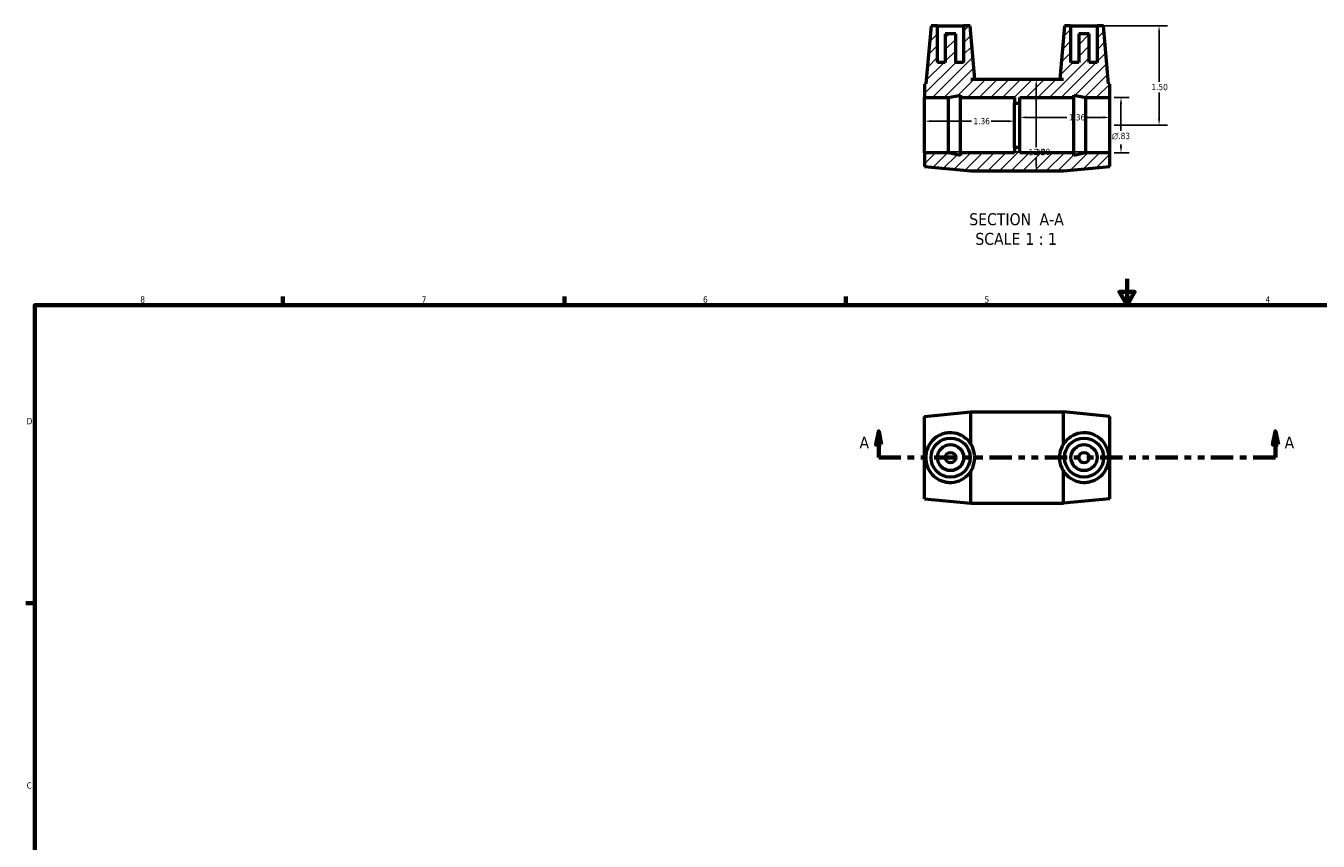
# Model space of a CAD drawing. Header units: inches. Extents: x 0.1 to 36.1, y 0.6 to 25.2.
# Tile 2 of 3: x 0.4 to 19.9, y 12.9 to 25.2. Entities that reach past the tile are written whole.
import ezdxf

# ---------------------------------------------------------------- set-up
doc = ezdxf.new("R2010")
doc.units = ezdxf.units.IN
doc.header["$MEASUREMENT"] = 0
doc.linetypes.add('DOUBLE_DASH_CHAIN', pattern=[1.2403, 0.6614, -0.0827, 0.1654, -0.0827, 0.1654, -0.0827])
for name, color, linetype, lineweight in [('Border (ANSI)', 7, 'Continuous', 70), ('Dimension (ANSI)', 7, 'Continuous', 25), ('Hatch (ANSI)', 7, 'Continuous', 18), ('Section Line (ANSI)', 7, 'DOUBLE_DASH_CHAIN', 70), ('Symbol (ANSI)', 7, 'Continuous', 25), ('Visible (ANSI)', 7, 'Continuous', 50)]:
    doc.layers.add(name, color=color, linetype=linetype, lineweight=lineweight)
doc.styles.add('Label Text (ANSI)', font='tahoma.ttf')
doc.styles.add('Note Text (ANSI)', font='tahoma.ttf')
doc.dimstyles.new('Default (ANSI)', dxfattribs={"dimtxt": 0.094488, "dimasz": 0.098425, "dimexe": 0.125, "dimexo": 0.0625, "dimgap": 0.031496, "dimtad": 0, "dimtih": 1, "dimtoh": 1, "dimrnd": 1e-08, "dimzin": 4, "dimdsep": 46, "dimtxsty": 'Note Text (ANSI)', "dimcen": 0.09, "dimdle": 0.393701, "dimclrd": 256, "dimclre": 256, "dimclrt": 5, "dimadec": 0, "dimazin": 1, "dimtfac": 1, "dimtofl": 0, "dimtmove": 0, "dimatfit": 3, "dimfxl": 1, "dimtolj": 1, "dimtzin": 4, "dimlwd": -1, "dimlwe": -1, "dimarcsym": 0})

# ---------------------------------------------------------------- blocks, each defined once
blk = doc.blocks.new('Borders Default Border')
at = {"layer": 'Border (ANSI)'}
for p, q in [((4.25, 21), (4.25, 21.134)), ((8.5, 21), (8.5, 21.134)), ((12.75, 21), (12.75, 21.134)), ((0.5, 16.5), (0.366, 16.5))]:
    blk.add_line(p, q, dxfattribs=at)
at = {"layer": 'Border (ANSI)', "flags": 128}
for points in [[(17, 21.4), (17, 21), (16.885, 21.2), (17.115, 21.2), (17, 21)], [(0.5, 1), (0.5, 21), (33.5, 21), (33.5, 1), (0.5, 1)]]:
    blk.add_lwpolyline(points, dxfattribs=at)
at = {"layer": 'Border (ANSI)', "color": 5, "true_color": 0x0000ff, "char_height": 0.0945, "attachment_point": 7, "style": 'Note Text (ANSI)'}
for s, insert in [('8', (2.094, 21.038)), ('7', (6.346, 21.04)), ('6', (10.595, 21.038)), ('5', (14.847, 21.038)), ('4', (19.092, 21.04)), ('D', (0.378, 19.203)), ('C', (0.378, 13.701))]:
    blk.add_mtext(s, dxfattribs=dict(at, insert=insert))
blk = doc.blocks.new('2dTransSection0')
at = {"layer": 'Section Line (ANSI)', "linetype": 'Continuous'}
for p, q in [((13.248, 19.094), (13.208, 18.897)), ((13.248, 18.897), (13.248, 19.094)), ((13.287, 18.897), (13.248, 19.094)), ((19.242, 19.094), (19.203, 18.897)), ((19.242, 18.897), (19.242, 19.094)), ((19.282, 18.897), (19.242, 19.094)), ((13.208, 18.897), (13.287, 18.897)), ((13.248, 18.7), (13.248, 18.897)), ((19.203, 18.897), (19.282, 18.897)), ((19.242, 18.7), (19.242, 18.897)), ((13.248, 18.7), (13.56, 18.7)), ((18.93, 18.7), (19.242, 18.7))]:
    blk.add_line(p, q, dxfattribs=at)
at = {"layer": 'Section Line (ANSI)', "linetype": 'DOUBLE_DASH_CHAIN', "ltscale": 0.509025}
blk.add_line((13.248, 18.7), (19.242, 18.7), dxfattribs=at)
at = {"layer": 'Section Line (ANSI)', "linetype": 'Continuous', "flags": 128}
for points in [[(13.287, 18.897), (13.248, 19.094), (13.208, 18.897), (13.287, 18.897)], [(19.282, 18.897), (19.242, 19.094), (19.203, 18.897), (19.282, 18.897)]]:
    blk.add_lwpolyline(points, dxfattribs=at)
at = {"layer": 'Section Line (ANSI)'}
for points in [[(13.287, 18.897), (13.248, 19.094), (13.208, 18.897), (13.287, 18.897)], [(19.282, 18.897), (19.242, 19.094), (19.203, 18.897), (19.282, 18.897)]]:
    blk.add_solid(points, dxfattribs=at)
at = {"layer": 'Section Line (ANSI)', "char_height": 0.18, "attachment_point": 7, "style": 'Label Text (ANSI)'}
for insert in [(12.958, 18.838), (19.379, 18.838)]:
    blk.add_mtext('A', dxfattribs=dict(at, insert=insert))
blk = doc.blocks.new('*D7')
at = {"layer": 'Defpoints', "color": 0, "transparency": 16777216}
for p in [(13.942, 23.718), (15.302, 23.779), (15.302, 23.718)]:
    blk.add_point(p, dxfattribs=at)
at = {"layer": 'Dimension (ANSI)', "transparency": 16777216}
for p, q in [((14.04, 23.779), (14.649, 23.779)), ((15.203, 23.779), (14.945, 23.779))]:
    blk.add_line(p, q, dxfattribs=at)
for points in [[(14.04, 23.795), (14.04, 23.763), (13.942, 23.779)], [(15.203, 23.795), (15.203, 23.763), (15.302, 23.779)]]:
    blk.add_solid(points, dxfattribs=at)
at = {"layer": 'Dimension (ANSI)', "color": 5, "transparency": 16777216, "insert": (14.68, 23.828), "char_height": 0.0945, "attachment_point": 1, "style": 'Note Text (ANSI)'}
blk.add_mtext('\\A1;1.36', dxfattribs=at)
blk = doc.blocks.new('*D8')
at = {"layer": 'Defpoints', "color": 0, "transparency": 16777216}
for p in [(16.742, 23.836), (15.382, 23.718), (16.742, 23.718)]:
    blk.add_point(p, dxfattribs=at)
at = {"layer": 'Dimension (ANSI)', "transparency": 16777216}
for p, q in [((15.48, 23.836), (16.089, 23.836)), ((16.643, 23.836), (16.385, 23.836))]:
    blk.add_line(p, q, dxfattribs=at)
for points in [[(15.48, 23.852), (15.48, 23.82), (15.382, 23.836)], [(16.643, 23.852), (16.643, 23.82), (16.742, 23.836)]]:
    blk.add_solid(points, dxfattribs=at)
at = {"layer": 'Dimension (ANSI)', "color": 5, "transparency": 16777216, "insert": (16.12, 23.885), "char_height": 0.0945, "attachment_point": 1, "style": 'Note Text (ANSI)'}
blk.add_mtext('\\A1;1.36', dxfattribs=at)
blk = doc.blocks.new('*D9')
at = {"layer": 'Defpoints', "color": 0, "transparency": 16777216}
for p in [(13.942, 23.718), (16.742, 23.718), (16.742, 23.314)]:
    blk.add_point(p, dxfattribs=at)
at = {"layer": 'Dimension (ANSI)', "transparency": 16777216}
for p, q in [((14.04, 23.314), (15.56, 23.314)), ((16.643, 23.314), (15.863, 23.314))]:
    blk.add_line(p, q, dxfattribs=at)
for points in [[(14.04, 23.33), (14.04, 23.297), (13.942, 23.314)], [(16.643, 23.33), (16.643, 23.297), (16.742, 23.314)]]:
    blk.add_solid(points, dxfattribs=at)
at = {"layer": 'Dimension (ANSI)', "color": 5, "transparency": 16777216, "insert": (15.592, 23.363), "char_height": 0.0945, "attachment_point": 1, "style": 'Note Text (ANSI)'}
blk.add_mtext('\\A1;2.80', dxfattribs=at)
blk = doc.blocks.new('*D10')
at = {"layer": 'Defpoints', "color": 0, "transparency": 16777216}
for p in [(16.547, 25.218), (16.742, 23.718), (17.484, 23.718)]:
    blk.add_point(p, dxfattribs=at)
at = {"layer": 'Dimension (ANSI)', "transparency": 16777216}
for p, q in [((16.609, 25.218), (17.609, 25.218)), ((17.484, 25.12), (17.484, 24.374)), ((17.484, 23.817), (17.484, 24.213)), ((16.804, 23.718), (17.609, 23.718))]:
    blk.add_line(p, q, dxfattribs=at)
for points in [[(17.468, 25.12), (17.5, 25.12), (17.484, 25.218)], [(17.468, 23.817), (17.5, 23.817), (17.484, 23.718)]]:
    blk.add_solid(points, dxfattribs=at)
at = {"layer": 'Dimension (ANSI)', "color": 5, "transparency": 16777216, "insert": (17.368, 24.342), "char_height": 0.0945, "attachment_point": 1, "style": 'Note Text (ANSI)'}
blk.add_mtext('\\A1;1.50', dxfattribs=at)
blk = doc.blocks.new('*D11')
at = {"layer": 'Defpoints', "color": 0, "transparency": 16777216}
for p in [(16.742, 24.136), (16.742, 23.301), (16.908, 23.301)]:
    blk.add_point(p, dxfattribs=at)
at = {"layer": 'Dimension (ANSI)', "transparency": 16777216}
for p, q in [((16.804, 24.136), (17.033, 24.136)), ((16.908, 24.037), (16.908, 23.634)), ((16.908, 23.399), (16.908, 23.429)), ((16.804, 23.301), (17.033, 23.301))]:
    blk.add_line(p, q, dxfattribs=at)
for points in [[(16.892, 24.037), (16.925, 24.037), (16.908, 24.136)], [(16.892, 23.399), (16.925, 23.399), (16.908, 23.301)]]:
    blk.add_solid(points, dxfattribs=at)
at = {"layer": 'Dimension (ANSI)', "color": 5, "transparency": 16777216, "insert": (16.77, 23.603), "char_height": 0.09449, "attachment_point": 1, "style": 'Note Text (ANSI)'}
blk.add_mtext('\\A1;{\\fAIGDT|b0|i0;\\H0.0945;\\ln}\\fTahoma|b0|i0;\\H0.0945;.83', dxfattribs=at)
blk = doc.blocks.new('*D12')
at = {"layer": 'Defpoints', "color": 0, "transparency": 16777216}
for p in [(15.629, 24.408), (15.629, 23.028), (15.629, 23.028)]:
    blk.add_point(p, dxfattribs=at)
at = {"layer": 'Dimension (ANSI)', "transparency": 16777216}
for p, q in [((15.629, 24.31), (15.629, 23.389)), ((15.629, 23.127), (15.629, 23.227))]:
    blk.add_line(p, q, dxfattribs=at)
for points in [[(15.612, 24.31), (15.645, 24.31), (15.629, 24.408)], [(15.612, 23.127), (15.645, 23.127), (15.629, 23.028)]]:
    blk.add_solid(points, dxfattribs=at)
at = {"layer": 'Dimension (ANSI)', "color": 5, "transparency": 16777216, "insert": (15.512, 23.358), "char_height": 0.0945, "attachment_point": 1, "style": 'Note Text (ANSI)'}
blk.add_mtext('\\A1;1.38', dxfattribs=at)

msp = doc.modelspace()

# ---------------------------------------------------------------- hatches: boundary and pattern name
at = {"layer": 'Hatch (ANSI)'}
h = msp.add_hatch(dxfattribs=at)
h.set_pattern_fill('ANSI31', color=256, style=0)
h.paths.add_polyline_path([(16.722, 24.341), (16.645, 25.218), (16.547, 25.218), (16.547, 24.667), (16.429, 24.667), (16.429, 25.1), (16.271, 25.1), (16.271, 24.667), (16.153, 24.667), (16.153, 25.218), (16.055, 25.218), (15.984, 24.414), (16.042, 24.408), (14.642, 24.408), (14.699, 24.414), (14.629, 25.218), (14.531, 25.218), (14.531, 24.667), (14.413, 24.667), (14.413, 25.1), (14.255, 25.1), (14.255, 24.667), (14.137, 24.667), (14.137, 25.218), (14.039, 25.218), (13.962, 24.341), (13.942, 24.339), (13.942, 24.136), (14.305, 24.136), (14.486, 24.174), (14.486, 24.136), (15.302, 24.136), (15.302, 24.052), (15.382, 24.052), (15.382, 24.136), (16.198, 24.136), (16.198, 24.174), (16.379, 24.136), (16.742, 24.136), (16.742, 24.339)])
h.paths.add_polyline_path([(14.642, 23.028), (16.042, 23.028), (16.742, 23.097), (16.742, 23.301), (16.379, 23.301), (16.198, 23.262), (16.198, 23.301), (15.382, 23.301), (15.382, 23.384), (15.302, 23.384), (15.302, 23.301), (14.486, 23.301), (14.486, 23.262), (14.305, 23.301), (13.942, 23.301), (13.942, 23.097)])

# ---------------------------------------------------------------- linework, layer by layer
at = {"layer": 'Visible (ANSI)'}
for p, q in [((14.039, 25.218), (13.962, 24.341)), ((14.137, 25.218), (14.039, 25.218)), ((14.137, 24.667), (14.137, 25.218)), ((14.137, 25.218), (14.531, 25.218)), ((14.629, 25.218), (14.531, 25.218)), ((14.531, 25.218), (14.531, 24.667)), ((14.699, 24.414), (14.629, 25.218)), ((16.055, 25.218), (15.984, 24.414)), ((16.153, 25.218), (16.055, 25.218)), ((16.153, 24.667), (16.153, 25.218)), ((16.153, 25.218), (16.547, 25.218)), ((16.645, 25.218), (16.547, 25.218)), ((16.547, 25.218), (16.547, 24.667)), ((16.722, 24.341), (16.645, 25.218)), ((14.413, 25.1), (14.255, 25.1)), ((14.255, 25.1), (14.255, 24.667)), ((14.413, 24.667), (14.413, 25.1)), ((16.429, 25.1), (16.271, 25.1)), ((16.271, 25.1), (16.271, 24.667)), ((16.429, 24.667), (16.429, 25.1)), ((14.255, 24.667), (14.137, 24.667)), ((14.531, 24.667), (14.413, 24.667)), ((16.271, 24.667), (16.153, 24.667)), ((16.547, 24.667), (16.429, 24.667)), ((14.642, 24.408), (14.699, 24.414)), ((16.042, 24.408), (14.642, 24.408)), ((15.984, 24.414), (16.042, 24.408)), ((13.962, 24.341), (13.942, 24.339)), ((13.942, 24.339), (13.942, 24.136)), ((16.742, 24.339), (16.722, 24.341)), ((16.742, 24.136), (16.742, 24.339)), ((13.942, 24.136), (14.305, 24.136)), ((13.942, 23.301), (13.942, 24.136)), ((14.305, 24.136), (14.486, 24.174)), ((14.305, 23.301), (14.305, 24.136)), ((14.486, 24.174), (14.486, 24.136)), ((14.486, 24.136), (15.302, 24.136)), ((14.486, 23.301), (14.486, 24.136)), ((15.302, 24.136), (15.302, 24.052)), ((15.302, 24.052), (15.382, 24.052)), ((15.302, 23.384), (15.302, 24.052)), ((15.382, 24.052), (15.382, 24.136)), ((15.382, 24.136), (16.198, 24.136)), ((15.382, 23.384), (15.382, 24.052)), ((16.198, 24.136), (16.198, 24.174)), ((16.198, 24.174), (16.379, 24.136)), ((16.198, 23.301), (16.198, 24.136)), ((16.379, 24.136), (16.742, 24.136)), ((16.379, 23.301), (16.379, 24.136)), ((16.742, 23.301), (16.742, 24.136)), ((14.305, 23.301), (13.942, 23.301)), ((13.942, 23.301), (13.942, 23.097)), ((14.486, 23.262), (14.305, 23.301)), ((15.302, 23.301), (14.486, 23.301)), ((14.486, 23.301), (14.486, 23.262)), ((15.382, 23.384), (15.302, 23.384)), ((15.302, 23.384), (15.302, 23.301)), ((15.382, 23.301), (15.382, 23.384)), ((16.198, 23.301), (15.382, 23.301)), ((16.379, 23.301), (16.198, 23.262)), ((16.198, 23.262), (16.198, 23.301)), ((16.742, 23.301), (16.379, 23.301)), ((16.742, 23.097), (16.742, 23.301)), ((13.942, 23.097), (14.642, 23.028)), ((16.042, 23.028), (16.742, 23.097)), ((14.642, 23.028), (16.042, 23.028)), ((13.942, 19.321), (14.642, 19.39)), ((14.642, 18.903), (14.642, 19.39)), ((14.642, 19.39), (16.042, 19.39)), ((16.042, 18.903), (16.042, 19.39)), ((16.742, 19.321), (16.042, 19.39)), ((13.942, 18.079), (13.942, 19.321)), ((16.742, 18.079), (16.742, 19.321)), ((14.642, 18.01), (14.642, 18.497)), ((16.042, 18.01), (16.042, 18.497)), ((13.942, 18.079), (14.642, 18.01)), ((14.642, 18.01), (16.042, 18.01)), ((16.742, 18.079), (16.042, 18.01))]:
    msp.add_line(p, q, dxfattribs=at)
for centre, radius in [((14.334, 18.7), 0.295), ((16.35, 18.7), 0.295), ((14.334, 18.7), 0.197), ((14.334, 18.7), 0.0787), ((16.35, 18.7), 0.197), ((16.35, 18.7), 0.0787)]:
    msp.add_circle(centre, radius, dxfattribs=at)
for points in [[(14.699, 24.414), (14.699, 24.414), (14.697, 24.412), (14.691, 24.408)], [(15.984, 24.414), (15.984, 24.414), (15.987, 24.412), (15.993, 24.408)]]:
    msp.add_open_spline(points, degree=3, dxfattribs=at)
for points, knots in [([(14.31, 18.321), (14.287, 18.322), (14.263, 18.326), (14.217, 18.338), (14.195, 18.346), (14.131, 18.377), (14.092, 18.407), (14.032, 18.473), (14.006, 18.514), (13.971, 18.604), (13.962, 18.653), (13.962, 18.746), (13.971, 18.795), (14.006, 18.886), (14.032, 18.927), (14.092, 18.993), (14.131, 19.022), (14.195, 19.053), (14.217, 19.062), (14.263, 19.074), (14.287, 19.077), (14.361, 19.081), (14.414, 19.073), (14.511, 19.035), (14.554, 19.005), (14.608, 18.951), (14.626, 18.928), (14.642, 18.903)], [0, 0, 0, 0, 0.17484, 0.17484, 0.349679, 0.349679, 0.699358, 0.699358, 1.052263, 1.052263, 1.405169, 1.405169, 1.758074, 1.758074, 2.110979, 2.110979, 2.460658, 2.460658, 2.635497, 2.635497, 2.810337, 2.810337, 3.20591, 3.20591, 3.601483, 3.601483, 3.828491, 3.828491, 3.828491, 3.828491]), ([(16.042, 18.903), (16.058, 18.928), (16.076, 18.951), (16.13, 19.005), (16.173, 19.035), (16.269, 19.073), (16.322, 19.081), (16.397, 19.077), (16.42, 19.074), (16.466, 19.062), (16.489, 19.053), (16.553, 19.022), (16.592, 18.993), (16.652, 18.927), (16.678, 18.886), (16.713, 18.795), (16.722, 18.746), (16.722, 18.653), (16.713, 18.604), (16.678, 18.514), (16.652, 18.473), (16.592, 18.407), (16.553, 18.377), (16.489, 18.346), (16.466, 18.338), (16.42, 18.326), (16.397, 18.322), (16.374, 18.321)], [-3.828491, -3.828491, -3.828491, -3.828491, -3.601483, -3.601483, -3.20591, -3.20591, -2.810337, -2.810337, -2.635497, -2.635497, -2.460658, -2.460658, -2.110979, -2.110979, -1.758074, -1.758074, -1.405169, -1.405169, -1.052263, -1.052263, -0.699358, -0.699358, -0.349679, -0.349679, -0.17484, -0.17484, 0, 0, 0, 0]), ([(14.642, 18.497), (14.652, 18.514), (14.662, 18.532), (14.689, 18.598), (14.699, 18.65), (14.699, 18.75), (14.689, 18.802), (14.662, 18.868), (14.652, 18.886), (14.642, 18.903)], [1.018154, 1.018154, 1.018154, 1.018154, 1.170134, 1.170134, 1.549122, 1.549122, 1.92811, 1.92811, 2.08009, 2.08009, 2.08009, 2.08009]), ([(16.042, 18.497), (16.031, 18.514), (16.022, 18.532), (15.994, 18.598), (15.984, 18.65), (15.984, 18.75), (15.994, 18.802), (16.022, 18.868), (16.031, 18.886), (16.042, 18.903)], [1.018154, 1.018154, 1.018154, 1.018154, 1.170134, 1.170134, 1.549122, 1.549122, 1.92811, 1.92811, 2.08009, 2.08009, 2.08009, 2.08009]), ([(14.642, 18.497), (14.626, 18.472), (14.608, 18.449), (14.554, 18.395), (14.511, 18.365), (14.414, 18.327), (14.361, 18.318), (14.31, 18.321)], [-1.018154, -1.018154, -1.018154, -1.018154, -0.791146, -0.791146, -0.395573, -0.395573, 0, 0, 0, 0]), ([(16.374, 18.321), (16.322, 18.318), (16.269, 18.327), (16.173, 18.365), (16.13, 18.395), (16.076, 18.449), (16.058, 18.472), (16.042, 18.497)], [0, 0, 0, 0, 0.395573, 0.395573, 0.791146, 0.791146, 1.018154, 1.018154, 1.018154, 1.018154])]:
    msp.add_open_spline(points, degree=3, knots=knots, dxfattribs=at)

# ---------------------------------------------------------------- block references
msp.add_blockref('Borders Default Border', (0, 0))
at = {"layer": 'Section Line (ANSI)'}
msp.add_blockref('2dTransSection0', (0, 0), dxfattribs=at)

# ---------------------------------------------------------------- texts
at = {"layer": 'Symbol (ANSI)', "char_height": 0.18, "attachment_point": 7, "style": 'Label Text (ANSI)'}
for s, insert in [('SECTION', (14.616, 22.205)), (' A-A', (15.61, 22.208)), ('SCALE', (14.708, 21.909)), (' 1 : 1', (15.396, 21.912))]:
    msp.add_mtext(s, dxfattribs=dict(at, insert=insert))

# ---------------------------------------------------------------- dimensions: what is measured, and where the dimension line sits
at = {"layer": 'Dimension (ANSI)'}
for base, p1, p2, angle, override, picture, middle in [((17.484, 23.718), (16.547, 25.218), (16.742, 23.718), 90, {"dimgap": 0.031496, "dimdec": 2, "dimtol": 0, "dimlim": 0, "dimtp": 0, "dimtm": 0, "dimtdec": 2, "dimatfit": 1}, '*D10', (17.484, 24.293)), ((15.629, 23.028), (15.629, 24.408), (15.629, 23.028), 90, {"dimgap": 0.031496, "dimdec": 2, "dimse1": 1, "dimse2": 1, "dimtol": 0, "dimlim": 0, "dimtp": 0, "dimtm": 0, "dimtdec": 2, "dimatfit": 1}, '*D12', (15.629, 23.308)), ((15.302, 23.779), (13.942, 23.718), (15.302, 23.718), 180, {"dimgap": 0.031496, "dimtih": 0, "dimtoh": 0, "dimdec": 2, "dimse1": 1, "dimse2": 1, "dimtol": 0, "dimlim": 0, "dimtp": 0, "dimtm": 0, "dimtdec": 2, "dimatfit": 1}, '*D7', (14.797, 23.779)), ((16.742, 23.836), (15.382, 23.718), (16.742, 23.718), 180, {"dimgap": 0.031496, "dimtih": 0, "dimtoh": 0, "dimdec": 2, "dimse1": 1, "dimse2": 1, "dimtol": 0, "dimlim": 0, "dimtp": 0, "dimtm": 0, "dimtdec": 2, "dimatfit": 1}, '*D8', (16.237, 23.836)), ((16.742, 23.314), (13.942, 23.718), (16.742, 23.718), 180, {"dimgap": 0.031496, "dimtih": 0, "dimtoh": 0, "dimdec": 2, "dimse1": 1, "dimse2": 1, "dimtol": 0, "dimlim": 0, "dimtp": 0, "dimtm": 0, "dimtdec": 2, "dimatfit": 1}, '*D9', (15.712, 23.314))]:
    dim = msp.add_linear_dim(base=base, p1=p1, p2=p2, angle=angle, dimstyle='Default (ANSI)', override=override, dxfattribs=at)
    dim.commit()
    dim.dimension.update_dxf_attribs({"geometry": picture, "text_midpoint": middle, "dimtype": 160})
dim = msp.add_linear_dim(base=(16.9084, 23.3009), p1=(16.7419, 24.1355), p2=(16.7419, 23.3009), angle=90, text='{\\fAIGDT|b0|i0;\\H0.0945;\\ln}\\fTahoma|b0|i0;\\H0.0945;<>', dimstyle='Default (ANSI)', override={"dimgap": 0.031496, "dimdec": 2, "dimtol": 0, "dimlim": 0, "dimtp": 0, "dimtm": 0, "dimtdec": 2, "dimatfit": 1}, dxfattribs=at)
dim.commit()
dim.dimension.update_dxf_attribs({"geometry": '*D11', "text_midpoint": (16.9084, 23.5315), "dimtype": 160})

doc.saveas('drawing.dxf')
